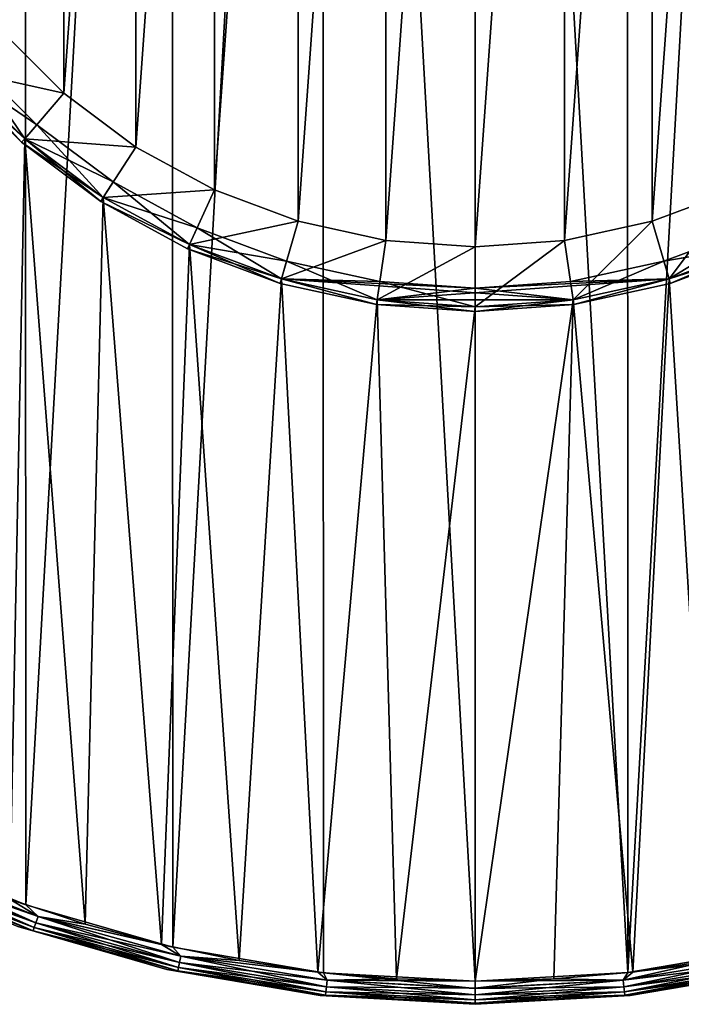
# Model space of a CAD drawing. Header units: metres. Extents: x -30 to 30, y -30 to 30.
# Tile 5 of 13: x -9.9 to 4.5, y -30 to -8.7. Entities that reach past the tile are written whole.
import ezdxf

# ---------------------------------------------------------------- set-up
doc = ezdxf.new("R2010")
doc.units = ezdxf.units.M
doc.layers.add('solid_BATH_SPOUT-ROUND_ASM_SW0001', color=7, linetype='CONTINUOUS')

msp = doc.modelspace()

# ---------------------------------------------------------------- linework, layer by layer
at = {"layer": 'solid_BATH_SPOUT-ROUND_ASM_SW0001'}
for points in [[(-3.306244, 29.314138, 38.299999), (0, -29.5, 38.299999), (0, 29.5, 38.299999)], [(3.306244, -29.314138, 38.299999), (3.288386, 29.316149, 38.299999), (0, 29.5, 38.299999)], [(0, -29.5, 38.299999), (3.306244, -29.314138, 38.299999), (0, 29.5, 38.299999)], [(-3.306244, 29.314138, 38.299999), (-6.570857, 28.758892, 38.299999), (-6.549387, -28.763788, 38.299999)], [(-3.306244, 29.314138, 38.299999), (-6.549387, -28.763788, 38.299999), (-3.288386, -29.316149, 38.299999)], [(-3.306244, 29.314138, 38.299999), (-3.288386, -29.316149, 38.299999), (0, -29.5, 38.299999)], [(3.306244, -29.314138, 38.299999), (6.549387, 28.763788, 38.299999), (3.288386, 29.316149, 38.299999)], [(-6.570857, 28.758892, 38.299999), (-9.752437, 27.841335, 38.299999), (-9.72916, -27.849478, 38.299999)], [(-6.570857, 28.758892, 38.299999), (-9.72916, -27.849478, 38.299999), (-6.549387, -28.763788, 38.299999)], [(3.306244, -29.314138, 38.299999), (6.570857, -28.758892, 38.299999), (6.549387, 28.763788, 38.299999)], [(-9.752437, 27.841335, 38.299999), (-12.810863, 26.573139, 38.299999), (-12.785138, -26.585527, 38.299999)], [(-9.752437, 27.841335, 38.299999), (-12.785138, -26.585527, 38.299999), (-9.72916, -27.849478, 38.299999)], [(-3.831542, -13.049109, -181.5), (-3.831542, 13.049109, -181.5), (-1.935467, 13.461574, -181.5)], [(-1.935467, -13.461574, -181.5), (-3.831542, -13.049109, -181.5), (-1.935467, 13.461574, -181.5)], [(-1.935467, -13.461574, -181.5), (0, 13.6, -181.5), (0, -13.6, -181.5)], [(-1.935467, -13.461574, -181.5), (-1.935467, 13.461574, -181.5), (0, 13.6, -181.5)], [(0, 13.6, -181.5), (1.935467, 13.461574, -181.5), (0, -13.6, -181.5)], [(1.935467, 13.461574, -181.5), (1.935467, -13.461574, -181.5), (0, -13.6, -181.5)], [(1.935467, 13.461574, -181.5), (3.831542, 13.049109, -181.5), (1.935467, -13.461574, -181.5)], [(-5.649625, -12.371002, -181.5), (-5.649625, 12.371002, -181.5), (-3.831542, 13.049109, -181.5)], [(-3.831542, -13.049109, -181.5), (-5.649625, -12.371002, -181.5), (-3.831542, 13.049109, -181.5)], [(3.831542, 13.049109, -181.5), (3.831542, -13.049109, -181.5), (1.935467, -13.461574, -181.5)], [(3.831542, 13.049109, -181.5), (5.649625, 12.371002, -181.5), (3.831542, -13.049109, -181.5)], [(-7.352703, -11.441054, -181.5), (-7.352703, 11.441054, -181.5), (-5.649625, 12.371002, -181.5)], [(-5.649625, -12.371002, -181.5), (-7.352703, -11.441054, -181.5), (-5.649625, 12.371002, -181.5)], [(5.649625, 12.371002, -181.5), (5.649625, -12.371002, -181.5), (3.831542, -13.049109, -181.5)], [(-8.906101, -10.278196, -181.5), (-8.906101, 10.278196, -181.5), (-7.352703, 11.441054, -181.5)], [(-7.352703, -11.441054, -181.5), (-8.906101, -10.278196, -181.5), (-7.352703, 11.441054, -181.5)], [(-10.278196, -8.906101, -181.5), (-10.278196, 8.906101, -181.5), (-8.906101, 10.278196, -181.5)], [(-8.906101, -10.278196, -181.5), (-10.278196, -8.906101, -181.5), (-8.906101, 10.278196, -181.5)], [(-11.260665, -9.757429, -180.199997), (-10.278196, -8.906101, -181.5), (-8.906101, -10.278196, -181.5)], [(-9.757571, -11.260538, -136.5), (-10.958383, -9.495464, -136.5), (-11.260808, -9.757261, -136.5)], [(-10.958385, -9.495461, 5), (-9.4955, -10.958351, 5), (-11.260658, -9.757437, 5)], [(-11.260498, -9.757619, -136), (-10.958528, -9.49529, -136), (-9.495667, -10.958204, -136)], [(-9.495743, -10.958138, 4.5), (-10.95856, -9.495254, 4.5), (-11.260433, -9.757692, 4.5)], [(-9.495743, -10.958138, 4.5), (-10.958385, -9.495461, 5), (-10.95856, -9.495254, 4.5)], [(-10.958383, -9.495464, -136.5), (-9.495667, -10.958204, -136), (-10.958528, -9.49529, -136)], [(-9.495743, -10.958138, 4.5), (-9.4955, -10.958351, 5), (-10.958385, -9.495461, 5)], [(-10.958383, -9.495464, -136.5), (-9.495494, -10.958356, -136.5), (-9.495667, -10.958204, -136)], [(-9.757571, -11.260538, -136.5), (-9.495494, -10.958356, -136.5), (-10.958383, -9.495464, -136.5)], [(-11.33639, -9.822742, -106.326797), (-11.260476, -9.757648, -106.5), (-9.757229, -11.260839, -106.5)], [(-11.260476, -9.757648, -25), (-11.33639, -9.822742, -25.173204), (-9.822742, -11.33639, -25.173204)], [(-9.757571, -11.260538, -136.5), (-11.260808, -9.757261, -136.5), (-11.260665, -9.757429, -180.199997)], [(-9.757421, -11.260673, -180.199997), (-11.260665, -9.757429, -180.199997), (-8.906101, -10.278196, -181.5)], [(-9.757571, -11.260538, -136.5), (-11.260665, -9.757429, -180.199997), (-9.757421, -11.260673, -180.199997)], [(-9.4955, -10.958351, 5), (-9.75741, -11.260683, 5), (-11.260658, -9.757437, 5)], [(-9.757437, -11.260658, 31.5), (-11.260658, -9.757437, 5), (-9.75741, -11.260683, 5)], [(-9.757437, -11.260658, 31.5), (-11.260658, -9.757437, 31.5), (-11.260658, -9.757437, 5)], [(-10.079431, -27.72463, 31.5), (-11.260658, -9.757437, 31.5), (-9.757437, -11.260658, 31.5)], [(-9.757227, -11.260835, -136), (-11.260498, -9.757619, -136), (-9.495667, -10.958204, -136)], [(-11.260476, -9.757648, -106.5), (-11.260498, -9.757619, -136), (-9.757227, -11.260835, -136)], [(-9.757229, -11.260839, -106.5), (-11.260476, -9.757648, -106.5), (-9.757227, -11.260835, -136)], [(-9.757229, -11.260839, -25), (-11.260476, -9.757648, -25), (-9.822742, -11.33639, -25.173204)], [(-11.260433, -9.757692, 4.5), (-11.260476, -9.757648, -25), (-9.757229, -11.260839, -25)], [(-9.757192, -11.260864, 4.5), (-11.260433, -9.757692, 4.5), (-9.757229, -11.260839, -25)], [(-9.495743, -10.958138, 4.5), (-11.260433, -9.757692, 4.5), (-9.757192, -11.260864, 4.5)], [(-9.822742, -11.33639, -106.326797), (-11.33639, -9.822742, -106.326797), (-9.757229, -11.260839, -106.5)], [(-11.33639, -9.822742, -25.173204), (-11.33639, -9.822742, -106.326797), (-9.822742, -11.33639, -106.326797)], [(-9.822742, -11.33639, -25.173204), (-11.33639, -9.822742, -25.173204), (-9.822742, -11.33639, -106.326797)], [(-9.757421, -11.260673, -180.199997), (-8.906101, -10.278196, -181.5), (-7.352703, -11.441054, -181.5)], [(-8.055668, -12.534599, -136.5), (-9.495494, -10.958356, -136.5), (-9.757571, -11.260538, -136.5)], [(-9.4955, -10.958351, 5), (-7.839313, -12.198162, 5), (-9.75741, -11.260683, 5)], [(-9.757227, -11.260835, -136), (-9.495667, -10.958204, -136), (-7.839092, -12.198308, -136)], [(-7.839179, -12.198253, 4.5), (-9.495743, -10.958138, 4.5), (-9.757192, -11.260864, 4.5)], [(-7.839179, -12.198253, 4.5), (-9.4955, -10.958351, 5), (-9.495743, -10.958138, 4.5)], [(-7.839295, -12.198173, -136.5), (-7.839092, -12.198308, -136), (-9.495667, -10.958204, -136)], [(-9.495494, -10.958356, -136.5), (-7.839295, -12.198173, -136.5), (-9.495667, -10.958204, -136)], [(-7.839179, -12.198253, 4.5), (-7.839313, -12.198162, 5), (-9.4955, -10.958351, 5)], [(-8.055668, -12.534599, -136.5), (-7.839295, -12.198173, -136.5), (-9.495494, -10.958356, -136.5)], [(-10.079431, -27.72463, 31.5), (-9.757437, -11.260658, 31.5), (-8.450212, -28.263826, 31.5)], [(-9.822742, -11.33639, -106.326797), (-9.757229, -11.260839, -106.5), (-8.055683, -12.534591, -106.5)], [(-9.757229, -11.260839, -25), (-9.822742, -11.33639, -25.173204), (-8.109361, -12.618965, -25.173204)], [(-8.055668, -12.534599, -136.5), (-9.757571, -11.260538, -136.5), (-9.757421, -11.260673, -180.199997)], [(-9.757437, -11.260658, 31.5), (-9.75741, -11.260683, 5), (-8.055567, -12.534668, 5)], [(-8.055565, -12.534666, 31.5), (-9.757437, -11.260658, 31.5), (-8.055567, -12.534668, 5)], [(-8.450212, -28.263826, 31.5), (-9.757437, -11.260658, 31.5), (-8.055565, -12.534666, 31.5)], [(-8.055544, -12.53468, -180.199997), (-9.757421, -11.260673, -180.199997), (-7.352703, -11.441054, -181.5)], [(-8.055668, -12.534599, -136.5), (-9.757421, -11.260673, -180.199997), (-8.055544, -12.53468, -180.199997)], [(-7.839313, -12.198162, 5), (-8.055567, -12.534668, 5), (-9.75741, -11.260683, 5)], [(-9.757229, -11.260839, -106.5), (-9.757227, -11.260835, -136), (-8.055675, -12.534593, -136)], [(-8.055683, -12.534591, -106.5), (-9.757229, -11.260839, -106.5), (-8.055675, -12.534593, -136)], [(-8.055683, -12.534591, -25), (-9.757229, -11.260839, -25), (-8.109361, -12.618965, -25.173204)], [(-9.757192, -11.260864, 4.5), (-9.757229, -11.260839, -25), (-8.055683, -12.534591, -25)], [(-8.055675, -12.534593, -136), (-9.757227, -11.260835, -136), (-7.839092, -12.198308, -136)], [(-8.055651, -12.534608, 4.5), (-9.757192, -11.260864, 4.5), (-8.055683, -12.534591, -25)], [(-7.839179, -12.198253, 4.5), (-9.757192, -11.260864, 4.5), (-8.055651, -12.534608, 4.5)], [(-8.109361, -12.618965, -106.326797), (-9.822742, -11.33639, -106.326797), (-8.055683, -12.534591, -106.5)], [(-9.822742, -11.33639, -25.173204), (-9.822742, -11.33639, -106.326797), (-8.109361, -12.618965, -106.326797)], [(-8.109361, -12.618965, -25.173204), (-9.822742, -11.33639, -25.173204), (-8.109361, -12.618965, -106.326797)], [(-8.055544, -12.53468, -180.199997), (-7.352703, -11.441054, -181.5), (-5.649625, -12.371002, -181.5)], [(-8.055675, -12.534593, -136), (-7.839092, -12.198308, -136), (-6.023272, -13.189776, -136)], [(-6.189781, -13.553474, -136.5), (-7.839295, -12.198173, -136.5), (-8.055668, -12.534599, -136.5)], [(-6.023331, -13.18975, 4.5), (-7.839179, -12.198253, 4.5), (-8.055651, -12.534608, 4.5)], [(-7.839313, -12.198162, 5), (-6.023539, -13.189653, 5), (-8.055567, -12.534668, 5)], [(-7.839179, -12.198253, 4.5), (-6.023539, -13.189653, 5), (-7.839313, -12.198162, 5)], [(-7.839295, -12.198173, -136.5), (-6.023508, -13.189667, -136.5), (-7.839092, -12.198308, -136)], [(-6.189781, -13.553474, -136.5), (-6.023508, -13.189667, -136.5), (-7.839295, -12.198173, -136.5)], [(-6.023331, -13.18975, 4.5), (-6.023539, -13.189653, 5), (-7.839179, -12.198253, 4.5)], [(-6.023508, -13.189667, -136.5), (-6.023272, -13.189776, -136), (-7.839092, -12.198308, -136)], [(-8.450212, -28.263826, 31.5), (-8.055565, -12.534666, 31.5), (-6.791336, -28.707624, 31.5)], [(-8.109361, -12.618965, -106.326797), (-8.055683, -12.534591, -106.5), (-6.189959, -13.553391, -106.5)], [(-6.189959, -13.553391, -25), (-8.055683, -12.534591, -25), (-8.109361, -12.618965, -25.173204)], [(-8.055683, -12.534591, -106.5), (-8.055675, -12.534593, -136), (-6.189937, -13.553403, -136)], [(-6.189959, -13.553391, -106.5), (-8.055683, -12.534591, -106.5), (-6.189937, -13.553403, -136)], [(-8.055651, -12.534608, 4.5), (-8.055683, -12.534591, -25), (-6.189959, -13.553391, -25)], [(-6.189937, -13.553403, -136), (-8.055675, -12.534593, -136), (-6.023272, -13.189776, -136)], [(-6.189781, -13.553474, -136.5), (-8.055668, -12.534599, -136.5), (-8.055544, -12.53468, -180.199997)], [(-6.189931, -13.553406, 4.5), (-8.055651, -12.534608, 4.5), (-6.189959, -13.553391, -25)], [(-6.023331, -13.18975, 4.5), (-8.055651, -12.534608, 4.5), (-6.189931, -13.553406, 4.5)], [(-8.055565, -12.534666, 31.5), (-8.055567, -12.534668, 5), (-6.189716, -13.553502, 5)], [(-6.023539, -13.189653, 5), (-6.189716, -13.553502, 5), (-8.055567, -12.534668, 5)], [(-6.189688, -13.553514, 31.5), (-8.055565, -12.534666, 31.5), (-6.189716, -13.553502, 5)], [(-6.791336, -28.707624, 31.5), (-8.055565, -12.534666, 31.5), (-6.189688, -13.553514, 31.5)], [(-6.189679, -13.553518, -180.199997), (-8.055544, -12.53468, -180.199997), (-5.649625, -12.371002, -181.5)], [(-6.189781, -13.553474, -136.5), (-8.055544, -12.53468, -180.199997), (-6.189679, -13.553518, -180.199997)], [(-6.189679, -13.553518, -180.199997), (-5.649625, -12.371002, -181.5), (-3.831542, -13.049109, -181.5)], [(4.197812, -14.296447, -180.199997), (3.831542, -13.049109, -181.5), (5.649625, -12.371002, -181.5)], [(4.197812, -14.296447, -180.199997), (5.649625, -12.371002, -181.5), (6.189679, -13.553518, -180.199997)], [(-6.231157, -13.644511, -106.326797), (-8.109361, -12.618965, -106.326797), (-6.189959, -13.553391, -106.5)], [(-8.109361, -12.618965, -25.173204), (-8.109361, -12.618965, -106.326797), (-6.231157, -13.644511, -106.326797)], [(-6.231157, -13.644511, -25.173204), (-8.109361, -12.618965, -25.173204), (-6.231157, -13.644511, -106.326797)], [(-6.189959, -13.553391, -25), (-8.109361, -12.618965, -25.173204), (-6.231157, -13.644511, -25.173204)], [(-6.189937, -13.553403, -136), (-6.023272, -13.189776, -136), (-4.085223, -13.912618, -136)], [(-4.085267, -13.912605, 4.5), (-6.023331, -13.18975, 4.5), (-6.189931, -13.553406, 4.5)], [(-4.197917, -14.296418, -136.5), (-6.023508, -13.189667, -136.5), (-6.189781, -13.553474, -136.5)], [(-6.023539, -13.189653, 5), (-4.08514, -13.912642, 5), (-6.189716, -13.553502, 5)], [(-4.197812, -14.296447, -180.199997), (-6.189679, -13.553518, -180.199997), (-3.831542, -13.049109, -181.5)], [(-4.085267, -13.912605, 4.5), (-4.08514, -13.912642, 5), (-6.023539, -13.189653, 5)], [(-4.085267, -13.912605, 4.5), (-6.023539, -13.189653, 5), (-6.023331, -13.18975, 4.5)], [(-6.023508, -13.189667, -136.5), (-4.085102, -13.912653, -136.5), (-6.023272, -13.189776, -136)], [(-4.197917, -14.296418, -136.5), (-4.085102, -13.912653, -136.5), (-6.023508, -13.189667, -136.5)], [(-4.085102, -13.912653, -136.5), (-4.085223, -13.912618, -136), (-6.023272, -13.189776, -136)], [(-4.197812, -14.296447, -180.199997), (-3.831542, -13.049109, -181.5), (-1.935467, -13.461574, -181.5)], [(2.120489, -14.74834, -180.199997), (1.935467, -13.461574, -181.5), (3.831542, -13.049109, -181.5)], [(2.120489, -14.74834, -180.199997), (3.831542, -13.049109, -181.5), (4.197812, -14.296447, -180.199997)], [(4.085102, -13.912653, -136.5), (6.023508, -13.189667, -136.5), (4.085267, -13.912605, -136)], [(4.19794, -14.296412, -136.5), (6.023508, -13.189667, -136.5), (4.085102, -13.912653, -136.5)], [(4.08514, -13.912642, 5), (6.023539, -13.189653, 5), (6.189696, -13.553512, 5)], [(6.023272, -13.189776, 4.5), (6.023539, -13.189653, 5), (4.08514, -13.912642, 5)], [(6.023272, -13.189776, 4.5), (4.08514, -13.912642, 5), (4.085223, -13.912618, 4.5)], [(6.023272, -13.189776, 4.5), (4.085223, -13.912618, 4.5), (6.189937, -13.553403, 4.5)], [(6.023508, -13.189667, -136.5), (6.023331, -13.18975, -136), (4.085267, -13.912605, -136)], [(6.189931, -13.553406, -136), (4.085267, -13.912605, -136), (6.023331, -13.18975, -136)], [(6.189815, -13.553459, -136.5), (6.023508, -13.189667, -136.5), (4.19794, -14.296412, -136.5)], [(-6.791336, -28.707624, 31.5), (-6.189688, -13.553514, 31.5), (-5.109375, -29.054159, 31.5)], [(-6.231157, -13.644511, -106.326797), (-6.189959, -13.553391, -106.5), (-4.197771, -14.296458, -106.5)], [(-6.189959, -13.553391, -25), (-6.231157, -13.644511, -25.173204), (-4.22619, -14.392336, -25.173204)], [(-6.189959, -13.553391, -106.5), (-6.189937, -13.553403, -136), (-4.197728, -14.296474, -136)], [(-4.197771, -14.296458, -106.5), (-6.189959, -13.553391, -106.5), (-4.197728, -14.296474, -136)], [(-4.197771, -14.296458, -25), (-6.189959, -13.553391, -25), (-4.22619, -14.392336, -25.173204)], [(-6.189931, -13.553406, 4.5), (-6.189959, -13.553391, -25), (-4.197771, -14.296458, -25)], [(-4.197728, -14.296474, -136), (-6.189937, -13.553403, -136), (-4.085223, -13.912618, -136)], [(-4.197764, -14.296464, 4.5), (-6.189931, -13.553406, 4.5), (-4.197771, -14.296458, -25)], [(-4.085267, -13.912605, 4.5), (-6.189931, -13.553406, 4.5), (-4.197764, -14.296464, 4.5)], [(-4.197917, -14.296418, -136.5), (-6.189781, -13.553474, -136.5), (-6.189679, -13.553518, -180.199997)], [(-4.08514, -13.912642, 5), (-4.197824, -14.296443, 5), (-6.189716, -13.553502, 5)], [(-6.189688, -13.553514, 31.5), (-6.189716, -13.553502, 5), (-4.197824, -14.296443, 5)], [(-4.197801, -14.296448, 31.5), (-6.189688, -13.553514, 31.5), (-4.197824, -14.296443, 5)], [(-5.109375, -29.054159, 31.5), (-6.189688, -13.553514, 31.5), (-4.197801, -14.296448, 31.5)], [(-4.197917, -14.296418, -136.5), (-6.189679, -13.553518, -180.199997), (-4.197812, -14.296447, -180.199997)], [(-2.120489, -14.74834, -180.199997), (-4.197812, -14.296447, -180.199997), (-1.935467, -13.461574, -181.5)], [(-2.120489, -14.74834, -180.199997), (-1.935467, -13.461574, -181.5), (0, -13.6, -181.5)], [(0, -14.9, -180.199997), (-2.120489, -14.74834, -180.199997), (0, -13.6, -181.5)], [(0, -14.9, -180.199997), (0, -13.6, -181.5), (1.935467, -13.461574, -181.5)], [(2.120489, -14.74834, -180.199997), (0, -14.9, -180.199997), (1.935467, -13.461574, -181.5)], [(4.08514, -13.912642, 5), (6.189696, -13.553512, 5), (4.197799, -14.29645, 5)], [(4.085223, -13.912618, 4.5), (4.197728, -14.296474, 4.5), (6.189937, -13.553403, 4.5)], [(6.189931, -13.553406, -136), (4.197764, -14.296464, -136), (4.085267, -13.912605, -136)], [(4.197728, -14.296474, 4.5), (4.197771, -14.296458, -25), (6.189959, -13.553391, -25)], [(6.189937, -13.553403, 4.5), (4.197728, -14.296474, 4.5), (6.189959, -13.553391, -25)], [(4.197771, -14.296458, -106.5), (4.197764, -14.296464, -136), (6.189931, -13.553406, -136)], [(6.189959, -13.553391, -106.5), (4.197771, -14.296458, -106.5), (6.189931, -13.553406, -136)], [(4.22619, -14.392336, -106.326797), (4.197771, -14.296458, -106.5), (6.189959, -13.553391, -106.5)], [(6.189959, -13.553391, -25), (4.197771, -14.296458, -25), (6.231157, -13.644511, -25.173204)], [(4.197801, -14.296448, 31.5), (4.197799, -14.29645, 5), (6.189696, -13.553512, 5)], [(6.189688, -13.553514, 31.5), (4.197801, -14.296448, 31.5), (6.189696, -13.553512, 5)], [(5.109291, -29.054174, 31.5), (4.197801, -14.296448, 31.5), (6.189688, -13.553514, 31.5)], [(4.197812, -14.296447, -180.199997), (6.189679, -13.553518, -180.199997), (4.19794, -14.296412, -136.5)], [(6.189679, -13.553518, -180.199997), (6.189815, -13.553459, -136.5), (4.19794, -14.296412, -136.5)], [(6.231157, -13.644511, -106.326797), (4.22619, -14.392336, -106.326797), (6.189959, -13.553391, -106.5)], [(-4.22619, -14.392336, -106.326797), (-6.231157, -13.644511, -106.326797), (-4.197771, -14.296458, -106.5)], [(-6.231157, -13.644511, -25.173204), (-6.231157, -13.644511, -106.326797), (-4.22619, -14.392336, -106.326797)], [(-4.22619, -14.392336, -25.173204), (-6.231157, -13.644511, -25.173204), (-4.22619, -14.392336, -106.326797)], [(4.197771, -14.296458, -25), (4.22619, -14.392336, -25.173204), (6.231157, -13.644511, -25.173204)], [(4.22619, -14.392336, -25.173204), (4.22619, -14.392336, -106.326797), (6.231157, -13.644511, -106.326797)], [(6.231157, -13.644511, -25.173204), (4.22619, -14.392336, -25.173204), (6.231157, -13.644511, -106.326797)], [(-2.120578, -14.748328, -136.5), (-4.085102, -13.912653, -136.5), (-4.197917, -14.296418, -136.5)], [(-4.08514, -13.912642, 5), (-2.063576, -14.352409, 5), (-4.197824, -14.296443, 5)], [(-2.06397, -14.352352, 4.5), (-4.085267, -13.912605, 4.5), (-4.197764, -14.296464, 4.5)], [(-4.197728, -14.296474, -136), (-4.085223, -13.912618, -136), (-2.063932, -14.352357, -136)], [(-2.06397, -14.352352, 4.5), (-4.08514, -13.912642, 5), (-4.085267, -13.912605, 4.5)], [(-4.085102, -13.912653, -136.5), (-2.063932, -14.352357, -136), (-4.085223, -13.912618, -136)], [(-2.06397, -14.352352, 4.5), (-2.063576, -14.352409, 5), (-4.08514, -13.912642, 5)], [(-4.085102, -13.912653, -136.5), (-2.063546, -14.352413, -136.5), (-2.063932, -14.352357, -136)], [(-2.120578, -14.748328, -136.5), (-2.063546, -14.352413, -136.5), (-4.085102, -13.912653, -136.5)], [(2.063546, -14.352413, -136.5), (4.085102, -13.912653, -136.5), (2.06397, -14.352352, -136)], [(2.120589, -14.748326, -136.5), (4.085102, -13.912653, -136.5), (2.063546, -14.352413, -136.5)], [(2.063576, -14.352409, 5), (4.08514, -13.912642, 5), (4.197799, -14.29645, 5)], [(2.063932, -14.352357, 4.5), (4.08514, -13.912642, 5), (2.063576, -14.352409, 5)], [(4.085223, -13.912618, 4.5), (4.08514, -13.912642, 5), (2.063932, -14.352357, 4.5)], [(4.085223, -13.912618, 4.5), (2.063932, -14.352357, 4.5), (4.197728, -14.296474, 4.5)], [(4.085102, -13.912653, -136.5), (4.085267, -13.912605, -136), (2.06397, -14.352352, -136)], [(4.197764, -14.296464, -136), (2.06397, -14.352352, -136), (4.085267, -13.912605, -136)], [(4.19794, -14.296412, -136.5), (4.085102, -13.912653, -136.5), (2.120589, -14.748326, -136.5)], [(-5.109375, -29.054159, 31.5), (-4.197801, -14.296448, 31.5), (-3.411679, -29.302053, 31.5)], [(-2.135034, -14.847277, -106.326797), (-4.22619, -14.392336, -106.326797), (-4.197771, -14.296458, -106.5)], [(-4.197771, -14.296458, -25), (-4.22619, -14.392336, -25.173204), (-2.135034, -14.847277, -25.173204)], [(-4.22619, -14.392336, -25.173204), (-4.22619, -14.392336, -106.326797), (-2.135034, -14.847277, -106.326797)], [(-2.135034, -14.847277, -25.173204), (-4.22619, -14.392336, -25.173204), (-2.135034, -14.847277, -106.326797)], [(-2.120578, -14.748328, -136.5), (-4.197917, -14.296418, -136.5), (-4.197812, -14.296447, -180.199997)], [(2.120454, -14.748345, 5), (-2.120473, -14.748343, 5), (-4.197824, -14.296443, 5)], [(-4.197801, -14.296448, 31.5), (-4.197824, -14.296443, 5), (-2.120473, -14.748343, 5)], [(0, -14.5, 5), (2.120454, -14.748345, 5), (-4.197824, -14.296443, 5)], [(-2.063576, -14.352409, 5), (0, -14.5, 5), (-4.197824, -14.296443, 5)], [(-2.120578, -14.748328, -136.5), (-4.197812, -14.296447, -180.199997), (-2.120489, -14.74834, -180.199997)], [(-2.12047, -14.748342, 31.5), (-4.197801, -14.296448, 31.5), (-2.120473, -14.748343, 5)], [(-3.411679, -29.302053, 31.5), (-4.197801, -14.296448, 31.5), (-2.12047, -14.748342, 31.5)], [(-4.197771, -14.296458, -106.5), (-4.197728, -14.296474, -136), (-2.120122, -14.748387, -136)], [(-2.120157, -14.748387, -106.5), (-4.197771, -14.296458, -106.5), (-2.120122, -14.748387, -136)], [(-2.135034, -14.847277, -106.326797), (-4.197771, -14.296458, -106.5), (-2.120157, -14.748387, -106.5)], [(-2.120157, -14.748387, -25), (-4.197771, -14.296458, -25), (-2.135034, -14.847277, -25.173204)], [(-4.197764, -14.296464, 4.5), (-4.197771, -14.296458, -25), (-2.120157, -14.748387, -25)], [(-2.120167, -14.748382, 4.5), (-4.197764, -14.296464, 4.5), (-2.120157, -14.748387, -25)], [(-2.06397, -14.352352, 4.5), (-4.197764, -14.296464, 4.5), (-2.120167, -14.748382, 4.5)], [(-4.197728, -14.296474, -136), (-2.063932, -14.352357, -136), (0, -14.5, -136)], [(2.120167, -14.748382, -136), (-4.197728, -14.296474, -136), (0, -14.5, -136)], [(2.120167, -14.748382, -136), (-2.120122, -14.748387, -136), (-4.197728, -14.296474, -136)], [(0, -14.9, -136.5), (-2.063546, -14.352413, -136.5), (-2.120578, -14.748328, -136.5)], [(4.197728, -14.296474, 4.5), (-2.120167, -14.748382, 4.5), (2.120122, -14.748387, 4.5)], [(0, -14.5, 4.5), (-2.120167, -14.748382, 4.5), (4.197728, -14.296474, 4.5)], [(-2.06397, -14.352352, 4.5), (-2.120167, -14.748382, 4.5), (0, -14.5, 4.5)], [(-2.06397, -14.352352, 4.5), (0, -14.5, 4.5), (-2.063576, -14.352409, 5)], [(-2.063932, -14.352357, -136), (0, -14.5, -136.5), (0, -14.5, -136)], [(-2.063546, -14.352413, -136.5), (0, -14.5, -136.5), (-2.063932, -14.352357, -136)], [(0, -14.5, 4.5), (0, -14.5, 5), (-2.063576, -14.352409, 5)], [(0, -14.9, -136.5), (0, -14.5, -136.5), (-2.063546, -14.352413, -136.5)], [(2.063932, -14.352357, 4.5), (0, -14.5, 4.5), (4.197728, -14.296474, 4.5)], [(2.063546, -14.352413, -136.5), (2.06397, -14.352352, -136), (0, -14.5, -136)], [(2.120167, -14.748382, -136), (0, -14.5, -136), (2.06397, -14.352352, -136)], [(2.063932, -14.352357, 4.5), (2.063576, -14.352409, 5), (0, -14.5, 5)], [(2.063932, -14.352357, 4.5), (0, -14.5, 5), (0, -14.5, 4.5)], [(2.063576, -14.352409, 5), (2.120454, -14.748345, 5), (0, -14.5, 5)], [(2.063546, -14.352413, -136.5), (0, -14.5, -136), (0, -14.5, -136.5)], [(2.120589, -14.748326, -136.5), (2.063546, -14.352413, -136.5), (0, -14.5, -136.5)], [(2.063576, -14.352409, 5), (4.197799, -14.29645, 5), (2.120454, -14.748345, 5)], [(4.197764, -14.296464, -136), (2.120167, -14.748382, -136), (2.06397, -14.352352, -136)], [(2.120122, -14.748387, 4.5), (2.120157, -14.748387, -25), (4.197771, -14.296458, -25)], [(4.197728, -14.296474, 4.5), (2.120122, -14.748387, 4.5), (4.197771, -14.296458, -25)], [(4.197771, -14.296458, -106.5), (2.120157, -14.748387, -106.5), (4.197764, -14.296464, -136)], [(2.135034, -14.847277, -106.326797), (2.120157, -14.748387, -106.5), (4.197771, -14.296458, -106.5)], [(4.197771, -14.296458, -25), (2.120157, -14.748387, -25), (2.135034, -14.847277, -25.173204)], [(2.120157, -14.748387, -106.5), (2.120167, -14.748382, -136), (4.197764, -14.296464, -136)], [(2.12047, -14.748342, 31.5), (2.120454, -14.748345, 5), (4.197799, -14.29645, 5)], [(4.197801, -14.296448, 31.5), (2.12047, -14.748342, 31.5), (4.197799, -14.29645, 5)], [(3.411614, -29.302061, 31.5), (2.12047, -14.748342, 31.5), (4.197801, -14.296448, 31.5)], [(2.120489, -14.74834, -180.199997), (4.197812, -14.296447, -180.199997), (2.120589, -14.748326, -136.5)], [(4.197812, -14.296447, -180.199997), (4.19794, -14.296412, -136.5), (2.120589, -14.748326, -136.5)], [(4.22619, -14.392336, -106.326797), (2.135034, -14.847277, -106.326797), (4.197771, -14.296458, -106.5)], [(4.197771, -14.296458, -25), (2.135034, -14.847277, -25.173204), (4.22619, -14.392336, -25.173204)], [(2.135034, -14.847277, -25.173204), (2.135034, -14.847277, -106.326797), (4.22619, -14.392336, -106.326797)], [(4.22619, -14.392336, -25.173204), (2.135034, -14.847277, -25.173204), (4.22619, -14.392336, -106.326797)], [(5.109291, -29.054174, 31.5), (3.411614, -29.302061, 31.5), (4.197801, -14.296448, 31.5)], [(2.120589, -14.748326, -136.5), (0, -14.5, -136.5), (0, -14.9, -136.5)], [(-3.411679, -29.302053, 31.5), (-2.12047, -14.748342, 31.5), (-1.706048, -29.450624, 31.5)], [(-2.135034, -14.847277, -106.326797), (-2.120157, -14.748387, -106.5), (0, -14.9, -106.5)], [(-2.120157, -14.748387, -25), (-2.135034, -14.847277, -25.173204), (0, -15, -25.173204)], [(0, -15, -106.326797), (-2.135034, -14.847277, -106.326797), (0, -14.9, -106.5)], [(-2.135034, -14.847277, -25.173204), (-2.135034, -14.847277, -106.326797), (0, -15, -106.326797)], [(0, -15, -25.173204), (-2.135034, -14.847277, -25.173204), (0, -15, -106.326797)], [(-2.120578, -14.748328, -136.5), (-2.120489, -14.74834, -180.199997), (0, -14.9, -180.199997)], [(0, -14.9, -136.5), (-2.120578, -14.748328, -136.5), (0, -14.9, -180.199997)], [(-2.12047, -14.748342, 31.5), (-2.120473, -14.748343, 5), (-0.000008, -14.900002, 5)], [(2.120454, -14.748345, 5), (-0.000008, -14.900002, 5), (-2.120473, -14.748343, 5)], [(0, -14.9, 31.5), (-2.12047, -14.748342, 31.5), (-0.000008, -14.900002, 5)], [(-1.706048, -29.450624, 31.5), (-2.12047, -14.748342, 31.5), (0, -14.9, 31.5)], [(-2.120167, -14.748382, 4.5), (-2.120157, -14.748387, -25), (0, -14.9, -25)], [(-0.000019, -14.899994, 4.5), (-2.120167, -14.748382, 4.5), (0, -14.9, -25)], [(2.120122, -14.748387, 4.5), (-2.120167, -14.748382, 4.5), (-0.000019, -14.899994, 4.5)], [(-2.120157, -14.748387, -106.5), (-2.120122, -14.748387, -136), (0.000019, -14.899994, -136)], [(0, -14.9, -106.5), (-2.120157, -14.748387, -106.5), (0.000019, -14.899994, -136)], [(0, -14.9, -25), (-2.120157, -14.748387, -25), (0, -15, -25.173204)], [(2.120167, -14.748382, -136), (0.000019, -14.899994, -136), (-2.120122, -14.748387, -136)], [(-1.706048, -29.450624, 31.5), (0, -14.9, 31.5), (0, -29.5, 31.5)], [(-0.000019, -14.899994, 4.5), (0, -14.9, -25), (2.120157, -14.748387, -25)], [(2.120122, -14.748387, 4.5), (-0.000019, -14.899994, 4.5), (2.120157, -14.748387, -25)], [(0, -14.9, 31.5), (-0.000008, -14.900002, 5), (2.120454, -14.748345, 5)], [(2.120489, -14.74834, -180.199997), (2.120589, -14.748326, -136.5), (0, -14.9, -136.5)], [(2.120489, -14.74834, -180.199997), (0, -14.9, -136.5), (0, -14.9, -180.199997)], [(2.12047, -14.748342, 31.5), (0, -14.9, 31.5), (2.120454, -14.748345, 5)], [(0, -29.5, 31.5), (0, -14.9, 31.5), (2.12047, -14.748342, 31.5)], [(1.706011, -29.450626, 31.5), (0, -29.5, 31.5), (2.12047, -14.748342, 31.5)], [(0, -14.9, -106.5), (0.000019, -14.899994, -136), (2.120167, -14.748382, -136)], [(2.120157, -14.748387, -106.5), (0, -14.9, -106.5), (2.120167, -14.748382, -136)], [(0, -15, -106.326797), (0, -14.9, -106.5), (2.120157, -14.748387, -106.5)], [(2.135034, -14.847277, -106.326797), (0, -15, -106.326797), (2.120157, -14.748387, -106.5)], [(2.120157, -14.748387, -25), (0, -14.9, -25), (2.135034, -14.847277, -25.173204)], [(0, -15, -25.173204), (0, -15, -106.326797), (2.135034, -14.847277, -106.326797)], [(2.135034, -14.847277, -25.173204), (0, -15, -25.173204), (2.135034, -14.847277, -106.326797)], [(0, -14.9, -25), (0, -15, -25.173204), (2.135034, -14.847277, -25.173204)], [(3.411614, -29.302061, 31.5), (1.706011, -29.450626, 31.5), (2.12047, -14.748342, 31.5)], [(-12.451605, -26.913704, 38.275528), (-9.72916, -27.849478, 38.299999), (-12.785138, -26.585527, 38.299999)], [(-12.556655, -27.140764, 38.093639), (-9.548615, -28.339277, 38.093639), (-12.510184, -27.040319, 38.204414)], [(-12.510024, -27.039974, 31.595306), (-9.513154, -28.234035, 31.595306), (-12.556539, -27.140512, 31.70598)], [(-12.510184, -27.040319, 38.204414), (-9.513276, -28.234398, 38.204414), (-12.451605, -26.913704, 38.275528)], [(-9.548615, -28.339277, 38.093639), (-9.513276, -28.234398, 38.204414), (-12.510184, -27.040319, 38.204414)], [(-12.510024, -27.039974, 31.595306), (-12.451417, -26.913296, 31.524326), (-9.468587, -28.101765, 31.524326)], [(-12.510024, -27.039974, 31.595306), (-9.468587, -28.101765, 31.524326), (-9.513154, -28.234035, 31.595306)], [(-12.451605, -26.913704, 38.275528), (-9.46873, -28.102188, 38.275528), (-9.72916, -27.849478, 38.299999)], [(-9.513276, -28.234398, 38.204414), (-9.46873, -28.102188, 38.275528), (-12.451605, -26.913704, 38.275528)], [(-10.079431, -27.72463, 31.5), (-9.468587, -28.101765, 31.524326), (-12.451417, -26.913296, 31.524326)], [(-12.556655, -27.140764, 38.093639), (-12.586459, -27.205185, 37.95406), (-9.571279, -28.406542, 37.95406)], [(-9.571279, -28.406542, 37.95406), (-12.586459, -27.205185, 37.95406), (-9.908372, -28.3165, 37.799999)], [(-12.556539, -27.140512, 31.70598), (-9.548526, -28.339014, 31.70598), (-12.586397, -27.205053, 31.845491)], [(-12.586397, -27.205053, 31.845491), (-9.571232, -28.406404, 31.845491), (-9.908372, -28.3165, 32)], [(-9.548526, -28.339014, 31.70598), (-9.571232, -28.406404, 31.845491), (-12.586397, -27.205053, 31.845491)], [(-12.556655, -27.140764, 38.093639), (-9.571279, -28.406542, 37.95406), (-9.548615, -28.339277, 38.093639)], [(-9.513154, -28.234035, 31.595306), (-9.548526, -28.339014, 31.70598), (-12.556539, -27.140512, 31.70598)], [(-10.079431, -27.72463, 31.5), (-8.450212, -28.263826, 31.5), (-9.468587, -28.101765, 31.524326)], [(-9.46873, -28.102188, 38.275528), (-6.549387, -28.763788, 38.299999), (-9.72916, -27.849478, 38.299999)], [(-9.513276, -28.234398, 38.204414), (-6.404833, -29.097452, 38.204414), (-9.46873, -28.102188, 38.275528)], [(-9.513154, -28.234035, 31.595306), (-9.468587, -28.101765, 31.524326), (-6.374746, -28.960764, 31.524326)], [(-9.46873, -28.102188, 38.275528), (-6.374843, -28.961203, 38.275528), (-6.549387, -28.763788, 38.299999)], [(-6.404833, -29.097452, 38.204414), (-6.374843, -28.961203, 38.275528), (-9.46873, -28.102188, 38.275528)], [(-6.791336, -28.707624, 31.5), (-6.374746, -28.960764, 31.524326), (-9.468587, -28.101765, 31.524326)], [(-8.450212, -28.263826, 31.5), (-6.791336, -28.707624, 31.5), (-9.468587, -28.101765, 31.524326)], [(-9.908372, -28.3165, 37.799999), (-9.908372, -28.3165, 32), (-6.675628, -29.247837, 32)], [(-9.571232, -28.406404, 31.845491), (-6.675628, -29.247837, 32), (-9.908372, -28.3165, 32)], [(-6.675628, -29.247837, 37.799999), (-9.908372, -28.3165, 37.799999), (-6.675628, -29.247837, 32)], [(-9.571279, -28.406542, 37.95406), (-9.908372, -28.3165, 37.799999), (-6.675628, -29.247837, 37.799999)], [(-9.548615, -28.339277, 38.093639), (-9.571279, -28.406542, 37.95406), (-6.443884, -29.274858, 37.95406)], [(-9.548526, -28.339014, 31.70598), (-6.428566, -29.205267, 31.70598), (-9.571232, -28.406404, 31.845491)], [(-9.548615, -28.339277, 38.093639), (-6.428625, -29.205538, 38.093639), (-9.513276, -28.234398, 38.204414)], [(-9.548615, -28.339277, 38.093639), (-6.443884, -29.274858, 37.95406), (-6.428625, -29.205538, 38.093639)], [(-9.513154, -28.234035, 31.595306), (-6.404752, -29.09708, 31.595306), (-9.548526, -28.339014, 31.70598)], [(-6.404752, -29.09708, 31.595306), (-6.428566, -29.205267, 31.70598), (-9.548526, -28.339014, 31.70598)], [(-6.428625, -29.205538, 38.093639), (-6.404833, -29.097452, 38.204414), (-9.513276, -28.234398, 38.204414)], [(-9.513154, -28.234035, 31.595306), (-6.374746, -28.960764, 31.524326), (-6.404752, -29.09708, 31.595306)], [(-6.443884, -29.274858, 37.95406), (-9.571279, -28.406542, 37.95406), (-6.675628, -29.247837, 37.799999)], [(-9.571232, -28.406404, 31.845491), (-6.443852, -29.274717, 31.845491), (-6.675628, -29.247837, 32)], [(-6.428566, -29.205267, 31.70598), (-6.443852, -29.274717, 31.845491), (-9.571232, -28.406404, 31.845491)], [(-6.791336, -28.707624, 31.5), (-5.109375, -29.054159, 31.5), (-6.374746, -28.960764, 31.524326)], [(-6.374843, -28.961203, 38.275528), (-3.288386, -29.316149, 38.299999), (-6.549387, -28.763788, 38.299999)], [(6.374843, -28.961203, 38.275528), (6.570857, -28.758892, 38.299999), (3.306244, -29.314138, 38.299999)], [(-6.404833, -29.097452, 38.204414), (-3.2213, -29.619366, 38.204414), (-6.374843, -28.961203, 38.275528)], [(-6.404752, -29.09708, 31.595306), (-6.374746, -28.960764, 31.524326), (-3.206168, -29.480227, 31.524326)], [(-6.374843, -28.961203, 38.275528), (-3.206216, -29.480673, 38.275528), (-3.288386, -29.316149, 38.299999)], [(-3.2213, -29.619366, 38.204414), (-3.206216, -29.480673, 38.275528), (-6.374843, -28.961203, 38.275528)], [(-3.411679, -29.302053, 31.5), (-3.206168, -29.480227, 31.524326), (-6.374746, -28.960764, 31.524326)], [(-5.109375, -29.054159, 31.5), (-3.411679, -29.302053, 31.5), (-6.374746, -28.960764, 31.524326)], [(6.374746, -28.960764, 31.524326), (3.206168, -29.480227, 31.524326), (5.109291, -29.054174, 31.5)], [(3.221259, -29.618986, 31.595306), (3.206168, -29.480227, 31.524326), (6.374746, -28.960764, 31.524326)], [(3.206216, -29.480673, 38.275528), (6.374843, -28.961203, 38.275528), (3.306244, -29.314138, 38.299999)], [(6.404833, -29.097452, 38.204414), (6.374843, -28.961203, 38.275528), (3.206216, -29.480673, 38.275528)], [(3.221259, -29.618986, 31.595306), (6.374746, -28.960764, 31.524326), (6.404752, -29.09708, 31.595306)], [(-6.428625, -29.205538, 38.093639), (-3.233266, -29.729391, 38.093639), (-6.404833, -29.097452, 38.204414)], [(-6.404752, -29.09708, 31.595306), (-3.221259, -29.618986, 31.595306), (-6.428566, -29.205267, 31.70598)], [(-3.233266, -29.729391, 38.093639), (-3.2213, -29.619366, 38.204414), (-6.404833, -29.097452, 38.204414)], [(-6.404752, -29.09708, 31.595306), (-3.206168, -29.480227, 31.524326), (-3.221259, -29.618986, 31.595306)], [(3.206168, -29.480227, 31.524326), (3.411614, -29.302061, 31.5), (5.109291, -29.054174, 31.5)], [(3.2213, -29.619366, 38.204414), (6.404833, -29.097452, 38.204414), (3.206216, -29.480673, 38.275528)], [(3.221259, -29.618986, 31.595306), (6.404752, -29.09708, 31.595306), (3.233236, -29.729115, 31.70598)], [(6.428625, -29.205538, 38.093639), (6.404833, -29.097452, 38.204414), (3.2213, -29.619366, 38.204414)], [(6.404752, -29.09708, 31.595306), (6.428566, -29.205267, 31.70598), (3.233236, -29.729115, 31.70598)], [(-6.675628, -29.247837, 37.799999), (-6.675628, -29.247837, 32), (-3.358934, -29.811367, 32)], [(-6.443852, -29.274717, 31.845491), (-3.358934, -29.811367, 32), (-6.675628, -29.247837, 32)], [(-3.358934, -29.811367, 37.799999), (-6.675628, -29.247837, 37.799999), (-3.358934, -29.811367, 32)], [(-6.443884, -29.274858, 37.95406), (-6.675628, -29.247837, 37.799999), (-3.358934, -29.811367, 37.799999)], [(-6.428625, -29.205538, 38.093639), (-6.443884, -29.274858, 37.95406), (-3.24094, -29.799955, 37.95406)], [(-3.24094, -29.799955, 37.95406), (-6.443884, -29.274858, 37.95406), (-3.358934, -29.811367, 37.799999)], [(-6.428566, -29.205267, 31.70598), (-3.233236, -29.729115, 31.70598), (-6.443852, -29.274717, 31.845491)], [(-6.443852, -29.274717, 31.845491), (-3.240925, -29.79981, 31.845491), (-3.358934, -29.811367, 32)], [(-3.233236, -29.729115, 31.70598), (-3.240925, -29.79981, 31.845491), (-6.443852, -29.274717, 31.845491)], [(-6.428625, -29.205538, 38.093639), (-3.24094, -29.799955, 37.95406), (-3.233266, -29.729391, 38.093639)], [(-3.221259, -29.618986, 31.595306), (-3.233236, -29.729115, 31.70598), (-6.428566, -29.205267, 31.70598)], [(-3.411679, -29.302053, 31.5), (-1.706048, -29.450624, 31.5), (-3.206168, -29.480227, 31.524326)], [(0, -29.654509, 38.275528), (0, -29.5, 38.299999), (-3.288386, -29.316149, 38.299999)], [(-3.206216, -29.480673, 38.275528), (0, -29.654509, 38.275528), (-3.288386, -29.316149, 38.299999)], [(3.206216, -29.480673, 38.275528), (3.306244, -29.314138, 38.299999), (0, -29.5, 38.299999)], [(3.206168, -29.480227, 31.524326), (1.706011, -29.450626, 31.5), (3.411614, -29.302061, 31.5)], [(3.233266, -29.729391, 38.093639), (6.428625, -29.205538, 38.093639), (3.2213, -29.619366, 38.204414)], [(3.233236, -29.729115, 31.70598), (6.428566, -29.205267, 31.70598), (3.240925, -29.79981, 31.845491)], [(3.233266, -29.729391, 38.093639), (6.443884, -29.274858, 37.95406), (6.428625, -29.205538, 38.093639)], [(3.233266, -29.729391, 38.093639), (3.24094, -29.799955, 37.95406), (6.443884, -29.274858, 37.95406)], [(6.428566, -29.205267, 31.70598), (6.443852, -29.274717, 31.845491), (3.240925, -29.79981, 31.845491)], [(3.240925, -29.79981, 31.845491), (6.443852, -29.274717, 31.845491), (3.358934, -29.811367, 32)], [(6.443884, -29.274858, 37.95406), (3.24094, -29.799955, 37.95406), (3.358934, -29.811367, 37.799999)], [(6.443884, -29.274858, 37.95406), (3.358934, -29.811367, 37.799999), (6.675628, -29.247837, 37.799999)], [(6.675628, -29.247837, 32), (6.675628, -29.247837, 37.799999), (3.358934, -29.811367, 37.799999)], [(3.358934, -29.811367, 32), (6.675628, -29.247837, 32), (3.358934, -29.811367, 37.799999)], [(6.443852, -29.274717, 31.845491), (6.675628, -29.247837, 32), (3.358934, -29.811367, 32)], [(-3.233266, -29.729391, 38.093639), (0, -29.904694, 38.093639), (-3.2213, -29.619366, 38.204414)], [(-3.221259, -29.618986, 31.595306), (0, -29.793638, 31.595306), (-3.233236, -29.729115, 31.70598)], [(-3.2213, -29.619366, 38.204414), (0, -29.79402, 38.204414), (-3.206216, -29.480673, 38.275528)], [(-3.2213, -29.619366, 38.204414), (0, -29.904694, 38.093639), (0, -29.79402, 38.204414)], [(-3.221259, -29.618986, 31.595306), (-3.206168, -29.480227, 31.524326), (0, -29.65406, 31.524326)], [(-3.221259, -29.618986, 31.595306), (0, -29.65406, 31.524326), (0, -29.793638, 31.595306)], [(-3.206216, -29.480673, 38.275528), (0, -29.79402, 38.204414), (0, -29.654509, 38.275528)], [(-1.706048, -29.450624, 31.5), (0, -29.5, 31.5), (-3.206168, -29.480227, 31.524326)], [(0, -29.5, 31.5), (0, -29.65406, 31.524326), (-3.206168, -29.480227, 31.524326)], [(1.706011, -29.450626, 31.5), (0, -29.65406, 31.524326), (0, -29.5, 31.5)], [(3.206168, -29.480227, 31.524326), (0, -29.65406, 31.524326), (1.706011, -29.450626, 31.5)], [(3.206168, -29.480227, 31.524326), (0, -29.793638, 31.595306), (0, -29.65406, 31.524326)], [(3.221259, -29.618986, 31.595306), (0, -29.793638, 31.595306), (3.206168, -29.480227, 31.524326)], [(0, -29.654509, 38.275528), (3.206216, -29.480673, 38.275528), (0, -29.5, 38.299999)], [(3.2213, -29.619366, 38.204414), (3.206216, -29.480673, 38.275528), (0, -29.654509, 38.275528)], [(3.221259, -29.618986, 31.595306), (0, -29.904417, 31.70598), (0, -29.793638, 31.595306)], [(3.221259, -29.618986, 31.595306), (3.233236, -29.729115, 31.70598), (0, -29.904417, 31.70598)], [(3.2213, -29.619366, 38.204414), (0, -29.654509, 38.275528), (0, -29.79402, 38.204414)], [(3.233266, -29.729391, 38.093639), (3.2213, -29.619366, 38.204414), (0, -29.79402, 38.204414)], [(-3.240925, -29.79981, 31.845491), (0, -29.975529, 31.845491), (-3.358934, -29.811367, 32)], [(-3.24094, -29.799955, 37.95406), (-3.358934, -29.811367, 37.799999), (0, -30, 37.799999)], [(-3.358934, -29.811367, 37.799999), (0, -30, 32), (0, -30, 37.799999)], [(-3.358934, -29.811367, 37.799999), (-3.358934, -29.811367, 32), (0, -30, 32)], [(0, -29.975529, 31.845491), (0, -30, 32), (-3.358934, -29.811367, 32)], [(-3.233266, -29.729391, 38.093639), (-3.24094, -29.799955, 37.95406), (0, -29.975674, 37.95406)], [(-3.24094, -29.799955, 37.95406), (0, -30, 37.799999), (0, -29.975674, 37.95406)], [(-3.233236, -29.729115, 31.70598), (0, -29.904417, 31.70598), (-3.240925, -29.79981, 31.845491)], [(0, -29.904417, 31.70598), (0, -29.975529, 31.845491), (-3.240925, -29.79981, 31.845491)], [(-3.233266, -29.729391, 38.093639), (0, -29.975674, 37.95406), (0, -29.904694, 38.093639)], [(0, -29.793638, 31.595306), (0, -29.904417, 31.70598), (-3.233236, -29.729115, 31.70598)], [(3.233236, -29.729115, 31.70598), (0, -29.975529, 31.845491), (0, -29.904417, 31.70598)], [(3.233236, -29.729115, 31.70598), (3.240925, -29.79981, 31.845491), (0, -29.975529, 31.845491)], [(3.233266, -29.729391, 38.093639), (0, -29.904694, 38.093639), (3.24094, -29.799955, 37.95406)], [(3.233266, -29.729391, 38.093639), (0, -29.79402, 38.204414), (0, -29.904694, 38.093639)], [(3.240925, -29.79981, 31.845491), (3.358934, -29.811367, 32), (0, -30, 32)], [(3.240925, -29.79981, 31.845491), (0, -30, 32), (0, -29.975529, 31.845491)], [(3.24094, -29.799955, 37.95406), (0, -29.975674, 37.95406), (3.358934, -29.811367, 37.799999)], [(0, -29.904694, 38.093639), (0, -29.975674, 37.95406), (3.24094, -29.799955, 37.95406)], [(0, -29.975674, 37.95406), (0, -30, 37.799999), (3.358934, -29.811367, 37.799999)], [(3.358934, -29.811367, 32), (3.358934, -29.811367, 37.799999), (0, -30, 37.799999)], [(0, -30, 32), (3.358934, -29.811367, 32), (0, -30, 37.799999)]]:
    msp.add_3dface(points, dxfattribs=at)

doc.saveas('drawing.dxf')
